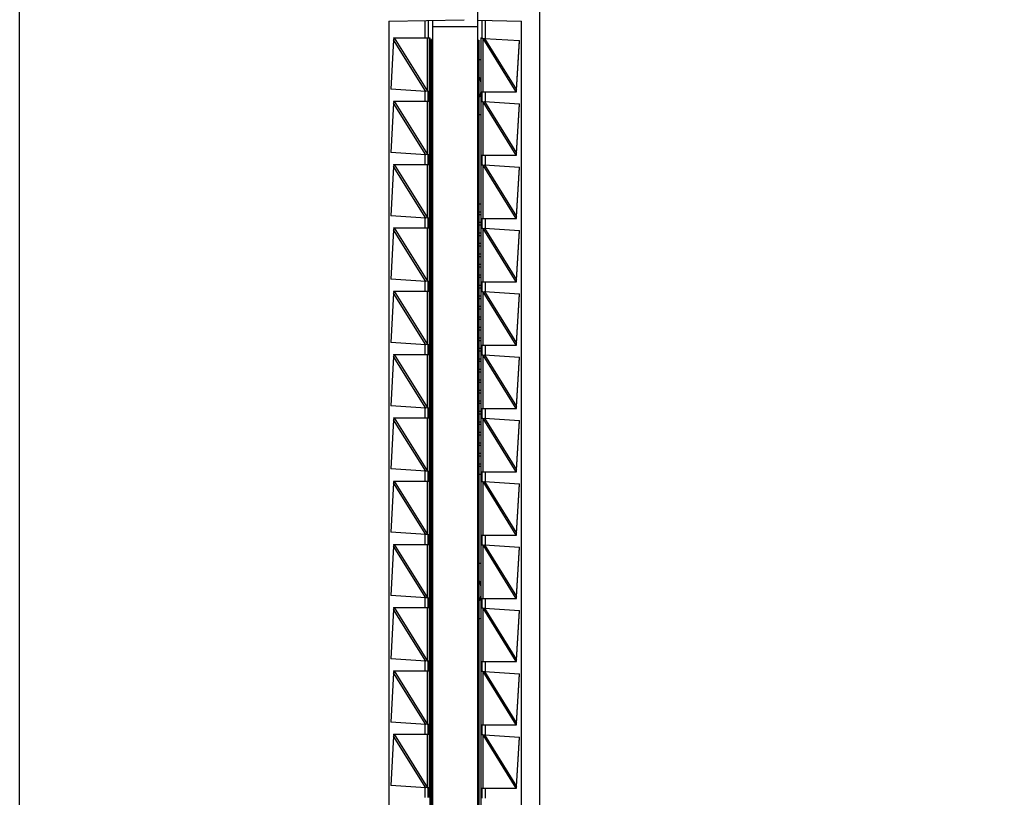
# Model space of a CAD drawing. Header units: inches. Extents: x 0 to 22, y 0 to 17.
# Tile 16 of 20: x 16.2 to 17.7, y 8.8 to 10. Entities that reach past the tile are written whole.
import ezdxf

# ---------------------------------------------------------------- set-up
doc = ezdxf.new("R2010")
doc.units = ezdxf.units.IN
doc.header["$LTSCALE"] = 1.21
doc.header["$MEASUREMENT"] = 0
doc.layers.get('0').update_dxf_attribs({"linetype": 'CONTINUOUS'})
doc.layers.add('DIMENSIONS', color=7, linetype='CONTINUOUS')
doc.styles.get("Standard").update_dxf_attribs({"font": 'txt', "width": 0.8})
doc.dimstyles.new('DIMSTYLE_2', dxfattribs={"dimtxt": 0.125, "dimasz": 0.18, "dimexe": 0.18, "dimexo": 0.0625, "dimgap": 0.09, "dimtad": 0, "dimtih": 1, "dimtoh": 1, "dimdec": 3, "dimzin": 4, "dimdsep": 46, "dimtxsty": 'STANDARD', "dimblk": '_FILLED', "dimblk1": '_FILLED', "dimblk2": '_FILLED', "dimcen": 0.09, "dimadec": 0, "dimazin": 0, "dimtp": 0.01, "dimtm": 0.01, "dimtfac": 1, "dimtdec": 3, "dimtofl": 0, "dimtmove": 0, "dimatfit": 3, "dimldrblk": '_FILLED', "dimfxl": 1, "dimtolj": 1, "dimtzin": 4, "dimarcsym": 0})

# ---------------------------------------------------------------- blocks, each defined once
blk = doc.blocks.new('*D3')
at = {"layer": 'DIMENSIONS', "color": 2, "linetype": 'CONTINUOUS'}
blk.add_line((16.5436, 10.6407), (17.6885, 10.6407), dxfattribs=at)
at = {"layer": 'DIMENSIONS', "color": 2, "linetype": 'CONTINUOUS', "insert": (17.751, 10.7032), "char_height": 0.125, "width": 1.425, "attachment_point": 1, "line_spacing_factor": 0.9}
blk.add_mtext('4.822{\\Ftxt.shx;\\W1.000000;\\H0.125000; }[122.48]', dxfattribs=at)
blk = doc.blocks.new('_FILLED')
at = {"color": 0, "linetype": 'BYBLOCK'}
blk.add_solid([(0, 0), (-1, 0.1736), (-1, -0.1736)], dxfattribs=at)
blk = doc.blocks.new('*D5')
at = {"layer": 'DIMENSIONS', "color": 2, "linetype": 'CONTINUOUS'}
blk.add_line((16.356, 10.8283), (16.356, 11.4502), dxfattribs=at)
at = {"layer": 'DIMENSIONS', "color": 2, "linetype": 'CONTINUOUS', "insert": (16.2935, 11.5127), "char_height": 0.125, "width": 1.225, "attachment_point": 1, "rotation": 90, "line_spacing_factor": 0.9}
blk.add_mtext('.502{\\Ftxt.shx;\\W1.000000;\\H0.125000; }[12.75]', dxfattribs=at)

msp = doc.modelspace()

# ---------------------------------------------------------------- linework, layer by layer
at = {"color": 7, "linetype": 'CONTINUOUS'}
for p, q in [((16.221, 5.8239), (16.221, 10.6354)), ((17.001, 10.6354), (17.001, 5.8239)), ((16.908, 10.0092), (16.908, 6.4502)), ((16.775, 9.958), (16.8881, 9.96)), ((16.834, 9.959), (16.834, 9.9327)), ((16.841, 6.5002), (16.841, 9.9592)), ((16.908, 9.9592), (16.974, 9.958)), ((16.915, 9.9317), (16.915, 9.9591)), ((16.775, 9.958), (16.775, 6.5013)), ((16.908, 9.9492), (16.841, 9.9492)), ((16.974, 6.5013), (16.974, 9.958)), ((16.7822, 9.9298), (16.7778, 9.8558)), ((16.7821, 9.9327), (16.8367, 9.9327)), ((16.7821, 9.9327), (16.7823, 9.9306)), ((16.7829, 9.9327), (16.7822, 9.9298)), ((16.7823, 9.9301), (16.7822, 9.9298)), ((16.8367, 9.9327), (16.8367, 6.5267)), ((16.839, 6.5302), (16.839, 9.9302)), ((16.841, 9.9302), (16.839, 9.9302)), ((16.908, 9.9292), (16.91, 9.9292)), ((16.91, 9.9292), (16.91, 6.5292)), ((16.913, 9.9327), (16.913, 6.5267)), ((16.913, 9.9327), (16.915, 9.9327)), ((16.916, 9.9317), (16.913, 9.9317)), ((16.916, 9.9317), (16.9183, 9.932)), ((16.9183, 9.932), (16.9712, 9.9286)), ((16.9663, 9.8545), (16.9712, 9.9286)), ((16.9663, 9.8541), (16.9711, 9.928)), ((16.8306, 9.8523), (16.7778, 9.8558)), ((16.9127, 9.8686), (16.9127, 9.8666)), ((16.9127, 9.8666), (16.913, 9.8666)), ((16.8329, 9.8527), (16.8306, 9.8523)), ((16.8329, 9.8527), (16.836, 9.8527)), ((16.834, 9.8518), (16.834, 9.8527)), ((16.834, 9.8386), (16.834, 9.8518)), ((16.834, 9.8517), (16.834, 9.8386)), ((16.9127, 9.8509), (16.9127, 9.8489)), ((16.913, 9.8509), (16.9127, 9.8509)), ((16.9127, 9.8509), (16.913, 9.8509)), ((16.913, 9.8517), (16.9665, 9.8517)), ((16.915, 9.8367), (16.915, 9.8517)), ((16.9656, 9.8517), (16.9663, 9.8545)), ((16.9663, 9.854), (16.9663, 9.8541)), ((16.9663, 9.8538), (16.9663, 9.854)), ((16.9665, 9.8517), (16.9663, 9.8538)), ((16.7822, 9.8348), (16.7778, 9.7608)), ((16.7821, 9.8377), (16.836, 9.8377)), ((16.7821, 9.8377), (16.7823, 9.8356)), ((16.7829, 9.8377), (16.7822, 9.8348)), ((16.7823, 9.8351), (16.7822, 9.8348)), ((16.834, 9.8377), (16.834, 9.8386)), ((16.916, 9.8367), (16.913, 9.8367)), ((16.916, 9.8367), (16.9183, 9.837)), ((16.9183, 9.837), (16.9712, 9.8336)), ((16.9663, 9.7595), (16.9712, 9.8336)), ((16.9663, 9.7591), (16.9711, 9.833)), ((16.8367, 9.8114), (16.839, 9.8114)), ((16.8367, 9.8114), (16.839, 9.8114)), ((16.8306, 9.7573), (16.7778, 9.7608)), ((16.8329, 9.7577), (16.8306, 9.7573)), ((16.8329, 9.7577), (16.836, 9.7577)), ((16.834, 9.7568), (16.834, 9.7577)), ((16.834, 9.7436), (16.834, 9.7568)), ((16.834, 9.7567), (16.834, 9.7436)), ((16.913, 9.7567), (16.9665, 9.7567)), ((16.915, 9.7417), (16.915, 9.7567)), ((16.9656, 9.7567), (16.9663, 9.7595)), ((16.9663, 9.759), (16.9663, 9.7591)), ((16.9663, 9.7588), (16.9663, 9.759)), ((16.9665, 9.7567), (16.9663, 9.7588)), ((16.7822, 9.7398), (16.7778, 9.6658)), ((16.7821, 9.7427), (16.836, 9.7427)), ((16.7821, 9.7427), (16.7823, 9.7406)), ((16.7829, 9.7427), (16.7822, 9.7398)), ((16.7823, 9.7401), (16.7822, 9.7398)), ((16.834, 9.7427), (16.834, 9.7436)), ((16.916, 9.7417), (16.913, 9.7417)), ((16.916, 9.7417), (16.9183, 9.742)), ((16.9183, 9.742), (16.9712, 9.7386)), ((16.9663, 9.6645), (16.9712, 9.7386)), ((16.9663, 9.6641), (16.9711, 9.738)), ((16.91, 9.6835), (16.913, 9.6835)), ((16.8306, 9.6623), (16.7778, 9.6658)), ((16.91, 9.6716), (16.913, 9.6716)), ((16.91, 9.6678), (16.913, 9.6678)), ((16.9656, 9.6617), (16.9663, 9.6645)), ((16.9663, 9.664), (16.9663, 9.6641)), ((16.9663, 9.6638), (16.9663, 9.664)), ((16.9665, 9.6617), (16.9663, 9.6638)), ((16.8329, 9.6627), (16.8306, 9.6623)), ((16.8329, 9.6627), (16.836, 9.6627)), ((16.834, 9.6618), (16.834, 9.6627)), ((16.834, 9.6486), (16.834, 9.6618)), ((16.834, 9.6617), (16.834, 9.6486)), ((16.834, 9.6477), (16.834, 9.6486)), ((16.91, 9.656), (16.913, 9.656)), ((16.91, 9.652), (16.913, 9.652)), ((16.913, 9.6617), (16.9665, 9.6617)), ((16.915, 9.6467), (16.915, 9.6617)), ((16.7822, 9.6448), (16.7778, 9.5708)), ((16.7821, 9.6477), (16.836, 9.6477)), ((16.7821, 9.6477), (16.7823, 9.6456)), ((16.7829, 9.6477), (16.7822, 9.6448)), ((16.7823, 9.6451), (16.7822, 9.6448)), ((16.91, 9.6402), (16.913, 9.6402)), ((16.91, 9.6364), (16.913, 9.6364)), ((16.916, 9.6467), (16.913, 9.6467)), ((16.916, 9.6467), (16.9183, 9.647)), ((16.9183, 9.647), (16.9712, 9.6436)), ((16.9663, 9.5695), (16.9712, 9.6436)), ((16.9663, 9.5691), (16.9711, 9.643)), ((16.91, 9.6246), (16.913, 9.6246)), ((16.91, 9.6205), (16.913, 9.6205)), ((16.91, 9.6087), (16.913, 9.6087)), ((16.91, 9.6048), (16.913, 9.6048)), ((16.91, 9.593), (16.913, 9.593)), ((16.91, 9.589), (16.913, 9.589)), ((16.91, 9.5772), (16.913, 9.5772)), ((16.8306, 9.5673), (16.7778, 9.5708)), ((16.8329, 9.5677), (16.8306, 9.5673)), ((16.8329, 9.5677), (16.836, 9.5677)), ((16.834, 9.5668), (16.834, 9.5677)), ((16.834, 9.5536), (16.834, 9.5668)), ((16.834, 9.5667), (16.834, 9.5536)), ((16.91, 9.5734), (16.913, 9.5734)), ((16.91, 9.5616), (16.913, 9.5616)), ((16.913, 9.5667), (16.9665, 9.5667)), ((16.915, 9.5517), (16.915, 9.5667)), ((16.9656, 9.5667), (16.9663, 9.5695)), ((16.9663, 9.569), (16.9663, 9.5691)), ((16.9663, 9.5688), (16.9663, 9.569)), ((16.9665, 9.5667), (16.9663, 9.5688)), ((16.7822, 9.5498), (16.7778, 9.4758)), ((16.7821, 9.5527), (16.836, 9.5527)), ((16.7821, 9.5527), (16.7823, 9.5506)), ((16.7829, 9.5527), (16.7822, 9.5498)), ((16.7823, 9.5501), (16.7822, 9.5498)), ((16.834, 9.5527), (16.834, 9.5536)), ((16.91, 9.5575), (16.913, 9.5575)), ((16.91, 9.5457), (16.913, 9.5457)), ((16.916, 9.5517), (16.913, 9.5517)), ((16.916, 9.5517), (16.9183, 9.552)), ((16.9183, 9.552), (16.9712, 9.5486)), ((16.9663, 9.4745), (16.9712, 9.5486)), ((16.9663, 9.4741), (16.9711, 9.548)), ((16.91, 9.5418), (16.913, 9.5418)), ((16.91, 9.53), (16.913, 9.53)), ((16.91, 9.526), (16.913, 9.526)), ((16.91, 9.5142), (16.913, 9.5142)), ((16.91, 9.5104), (16.913, 9.5104)), ((16.91, 9.4986), (16.913, 9.4986)), ((16.91, 9.4945), (16.913, 9.4945)), ((16.8306, 9.4723), (16.7778, 9.4758)), ((16.8329, 9.4727), (16.8306, 9.4723)), ((16.8329, 9.4727), (16.836, 9.4727)), ((16.834, 9.4718), (16.834, 9.4727)), ((16.834, 9.4586), (16.834, 9.4718)), ((16.834, 9.4717), (16.834, 9.4586)), ((16.91, 9.4827), (16.913, 9.4827)), ((16.91, 9.4788), (16.913, 9.4788)), ((16.913, 9.4717), (16.9665, 9.4717)), ((16.915, 9.4567), (16.915, 9.4717)), ((16.9656, 9.4717), (16.9663, 9.4745)), ((16.9663, 9.474), (16.9663, 9.4741)), ((16.9663, 9.4738), (16.9663, 9.474)), ((16.9665, 9.4717), (16.9663, 9.4738)), ((16.7821, 9.4577), (16.836, 9.4577)), ((16.7821, 9.4577), (16.7823, 9.4556)), ((16.7829, 9.4577), (16.7822, 9.4548)), ((16.834, 9.4577), (16.834, 9.4586)), ((16.91, 9.467), (16.913, 9.467)), ((16.91, 9.463), (16.913, 9.463)), ((16.916, 9.4567), (16.913, 9.4567)), ((16.916, 9.4567), (16.9183, 9.457)), ((16.9183, 9.457), (16.9712, 9.4536)), ((16.7822, 9.4548), (16.7778, 9.3808)), ((16.7823, 9.4551), (16.7822, 9.4548)), ((16.91, 9.4512), (16.913, 9.4512)), ((16.91, 9.4474), (16.913, 9.4474)), ((16.9663, 9.3795), (16.9712, 9.4536)), ((16.9663, 9.3791), (16.9711, 9.453)), ((16.91, 9.4356), (16.913, 9.4356)), ((16.91, 9.4315), (16.913, 9.4315)), ((16.91, 9.4197), (16.913, 9.4197)), ((16.91, 9.4159), (16.913, 9.4159)), ((16.91, 9.404), (16.913, 9.404)), ((16.91, 9.4), (16.913, 9.4)), ((16.91, 9.3882), (16.913, 9.3882)), ((16.91, 9.3844), (16.913, 9.3844)), ((16.8306, 9.3773), (16.7778, 9.3808)), ((16.8329, 9.3777), (16.8306, 9.3773)), ((16.8329, 9.3777), (16.836, 9.3777)), ((16.834, 9.3768), (16.834, 9.3777)), ((16.834, 9.3636), (16.834, 9.3768)), ((16.834, 9.3767), (16.834, 9.3636)), ((16.91, 9.3726), (16.913, 9.3726)), ((16.91, 9.3685), (16.913, 9.3685)), ((16.913, 9.3767), (16.9665, 9.3767)), ((16.915, 9.3617), (16.915, 9.3767)), ((16.9656, 9.3767), (16.9663, 9.3795)), ((16.9663, 9.379), (16.9663, 9.3791)), ((16.9663, 9.3788), (16.9663, 9.379)), ((16.9665, 9.3767), (16.9663, 9.3788)), ((16.7822, 9.3598), (16.7778, 9.2858)), ((16.7821, 9.3627), (16.836, 9.3627)), ((16.7821, 9.3627), (16.7823, 9.3606)), ((16.7829, 9.3627), (16.7822, 9.3598)), ((16.7823, 9.3601), (16.7822, 9.3598)), ((16.834, 9.3627), (16.834, 9.3636)), ((16.91, 9.3567), (16.913, 9.3567)), ((16.91, 9.3529), (16.913, 9.3529)), ((16.916, 9.3617), (16.913, 9.3617)), ((16.916, 9.3617), (16.9183, 9.362)), ((16.9183, 9.362), (16.9712, 9.3586)), ((16.9663, 9.2845), (16.9712, 9.3586)), ((16.9663, 9.2841), (16.9711, 9.358)), ((16.91, 9.3411), (16.913, 9.3411)), ((16.91, 9.3371), (16.913, 9.3371)), ((16.91, 9.3252), (16.913, 9.3252)), ((16.91, 9.3214), (16.913, 9.3214)), ((16.91, 9.3096), (16.913, 9.3096)), ((16.91, 9.3055), (16.913, 9.3055)), ((16.91, 9.2937), (16.913, 9.2937)), ((16.8306, 9.2823), (16.7778, 9.2858)), ((16.8329, 9.2827), (16.8306, 9.2823)), ((16.8329, 9.2827), (16.836, 9.2827)), ((16.834, 9.2818), (16.834, 9.2827)), ((16.834, 9.2686), (16.834, 9.2818)), ((16.834, 9.2817), (16.834, 9.2686)), ((16.91, 9.2899), (16.913, 9.2899)), ((16.913, 9.2817), (16.9665, 9.2817)), ((16.915, 9.2667), (16.915, 9.2817)), ((16.9656, 9.2817), (16.9663, 9.2845)), ((16.9663, 9.284), (16.9663, 9.2841)), ((16.9663, 9.2838), (16.9663, 9.284)), ((16.9665, 9.2817), (16.9663, 9.2838)), ((16.7822, 9.2648), (16.7778, 9.1908)), ((16.7821, 9.2677), (16.836, 9.2677)), ((16.7821, 9.2677), (16.7823, 9.2656)), ((16.7829, 9.2677), (16.7822, 9.2648)), ((16.7823, 9.2651), (16.7822, 9.2648)), ((16.834, 9.2677), (16.834, 9.2686)), ((16.91, 9.2781), (16.913, 9.2781)), ((16.916, 9.2667), (16.913, 9.2667)), ((16.916, 9.2667), (16.9183, 9.267)), ((16.9183, 9.267), (16.9712, 9.2636)), ((16.9663, 9.1895), (16.9712, 9.2636)), ((16.9663, 9.1891), (16.9711, 9.263)), ((16.8306, 9.1873), (16.7778, 9.1908)), ((16.8329, 9.1877), (16.8306, 9.1873)), ((16.8329, 9.1877), (16.836, 9.1877)), ((16.834, 9.1868), (16.834, 9.1877)), ((16.834, 9.1736), (16.834, 9.1868)), ((16.834, 9.1867), (16.834, 9.1736)), ((16.913, 9.1867), (16.9665, 9.1867)), ((16.915, 9.1717), (16.915, 9.1867)), ((16.9656, 9.1867), (16.9663, 9.1895)), ((16.9663, 9.189), (16.9663, 9.1891)), ((16.9663, 9.1888), (16.9663, 9.189)), ((16.9665, 9.1867), (16.9663, 9.1888)), ((16.7822, 9.1698), (16.7778, 9.0958)), ((16.7821, 9.1727), (16.836, 9.1727)), ((16.7821, 9.1727), (16.7823, 9.1706)), ((16.7829, 9.1727), (16.7822, 9.1698)), ((16.7823, 9.1701), (16.7822, 9.1698)), ((16.834, 9.1727), (16.834, 9.1736)), ((16.916, 9.1717), (16.913, 9.1717)), ((16.916, 9.1717), (16.9183, 9.172)), ((16.9183, 9.172), (16.9712, 9.1686)), ((16.9663, 9.0945), (16.9712, 9.1686)), ((16.9663, 9.0941), (16.9711, 9.168)), ((16.839, 9.15), (16.8367, 9.15)), ((16.9127, 9.1127), (16.9127, 9.1107)), ((16.9127, 9.1107), (16.913, 9.1107)), ((16.8306, 9.0923), (16.7778, 9.0958)), ((16.8329, 9.0927), (16.8306, 9.0923)), ((16.8329, 9.0927), (16.836, 9.0927)), ((16.834, 9.0918), (16.834, 9.0927)), ((16.834, 9.0786), (16.834, 9.0918)), ((16.834, 9.0917), (16.834, 9.0786)), ((16.9127, 9.095), (16.9127, 9.093)), ((16.913, 9.095), (16.9127, 9.095)), ((16.9127, 9.095), (16.913, 9.095)), ((16.913, 9.0917), (16.9665, 9.0917)), ((16.915, 9.0767), (16.915, 9.0917)), ((16.9656, 9.0917), (16.9663, 9.0945)), ((16.9663, 9.094), (16.9663, 9.0941)), ((16.9663, 9.0938), (16.9663, 9.094)), ((16.9665, 9.0917), (16.9663, 9.0938)), ((16.7822, 9.0748), (16.7778, 9.0008)), ((16.7821, 9.0777), (16.836, 9.0777)), ((16.7821, 9.0777), (16.7823, 9.0756)), ((16.7829, 9.0777), (16.7822, 9.0748)), ((16.7823, 9.0751), (16.7822, 9.0748)), ((16.834, 9.0777), (16.834, 9.0786)), ((16.916, 9.0767), (16.913, 9.0767)), ((16.916, 9.0767), (16.9183, 9.077)), ((16.9183, 9.077), (16.9712, 9.0736)), ((16.9663, 8.9995), (16.9712, 9.0736)), ((16.9663, 8.9991), (16.9711, 9.073)), ((16.8306, 8.9973), (16.7778, 9.0008)), ((16.9656, 8.9967), (16.9663, 8.9995)), ((16.9663, 8.999), (16.9663, 8.9991)), ((16.9663, 8.9988), (16.9663, 8.999)), ((16.9665, 8.9967), (16.9663, 8.9988)), ((16.8329, 8.9977), (16.8306, 8.9973)), ((16.8329, 8.9977), (16.836, 8.9977)), ((16.834, 8.9968), (16.834, 8.9977)), ((16.834, 8.9836), (16.834, 8.9968)), ((16.834, 8.9967), (16.834, 8.9836)), ((16.834, 8.9827), (16.834, 8.9836)), ((16.8367, 8.9925), (16.839, 8.9925)), ((16.913, 8.9967), (16.9665, 8.9967)), ((16.915, 8.9817), (16.915, 8.9967)), ((16.7822, 8.9798), (16.7778, 8.9058)), ((16.7821, 8.9827), (16.836, 8.9827)), ((16.7821, 8.9827), (16.7823, 8.9806)), ((16.7829, 8.9827), (16.7822, 8.9798)), ((16.7823, 8.9801), (16.7822, 8.9798)), ((16.916, 8.9817), (16.913, 8.9817)), ((16.916, 8.9817), (16.9183, 8.982)), ((16.9183, 8.982), (16.9712, 8.9786)), ((16.9663, 8.9045), (16.9712, 8.9786)), ((16.9663, 8.9041), (16.9711, 8.978)), ((16.8306, 8.9023), (16.7778, 8.9058)), ((16.8329, 8.9027), (16.8306, 8.9023)), ((16.8329, 8.9027), (16.836, 8.9027)), ((16.834, 8.9018), (16.834, 8.9027)), ((16.834, 8.8886), (16.834, 8.9018)), ((16.834, 8.9017), (16.834, 8.8886)), ((16.913, 8.9017), (16.9665, 8.9017)), ((16.915, 8.8867), (16.915, 8.9017)), ((16.9656, 8.9017), (16.9663, 8.9045)), ((16.9663, 8.904), (16.9663, 8.9041)), ((16.9663, 8.9038), (16.9663, 8.904)), ((16.9665, 8.9017), (16.9663, 8.9038)), ((16.7822, 8.8848), (16.7778, 8.8108)), ((16.7821, 8.8877), (16.836, 8.8877)), ((16.7821, 8.8877), (16.7823, 8.8856)), ((16.7829, 8.8877), (16.7822, 8.8848)), ((16.7823, 8.8851), (16.7822, 8.8848)), ((16.834, 8.8877), (16.834, 8.8886)), ((16.916, 8.8867), (16.913, 8.8867)), ((16.916, 8.8867), (16.9183, 8.887)), ((16.9183, 8.887), (16.9712, 8.8836)), ((16.9663, 8.8095), (16.9712, 8.8836)), ((16.9663, 8.8091), (16.9711, 8.883)), ((16.839, 8.8441), (16.8367, 8.8441)), ((16.839, 8.8438), (16.8367, 8.8438)), ((16.8306, 8.8073), (16.7778, 8.8108)), ((16.8329, 8.8077), (16.8306, 8.8073)), ((16.8329, 8.8077), (16.836, 8.8077)), ((16.834, 8.8068), (16.834, 8.8077)), ((16.834, 8.7936), (16.834, 8.8068)), ((16.834, 8.8067), (16.834, 8.7936)), ((16.913, 8.8067), (16.9665, 8.8067)), ((16.915, 8.7917), (16.915, 8.8067)), ((16.9656, 8.8067), (16.9663, 8.8095)), ((16.9663, 8.809), (16.9663, 8.8091)), ((16.9663, 8.8088), (16.9663, 8.809)), ((16.9665, 8.8067), (16.9663, 8.8088)), ((16.834, 8.7927), (16.834, 8.7936))]:
    msp.add_line(p, q, dxfattribs=at)
at = {"color": 9, "linetype": 'CONTINUOUS'}
for p, q in [((16.8291, 9.959), (16.8291, 9.9327)), ((16.92, 9.9319), (16.92, 9.959)), ((16.8306, 9.8523), (16.7822, 9.9298)), ((16.7829, 9.9327), (16.833, 9.8525)), ((16.833, 9.8525), (16.833, 9.9327)), ((16.836, 9.8527), (16.836, 9.9327)), ((16.9159, 9.9318), (16.9159, 9.8517)), ((16.9159, 9.9318), (16.9656, 9.8517)), ((16.9183, 9.932), (16.9663, 9.8545)), ((16.8291, 9.8524), (16.8291, 9.8377)), ((16.92, 9.8369), (16.92, 9.8517)), ((16.8306, 9.7573), (16.7822, 9.8348)), ((16.7829, 9.8377), (16.833, 9.7575)), ((16.833, 9.7575), (16.833, 9.8377)), ((16.836, 9.7577), (16.836, 9.8377)), ((16.9159, 9.8368), (16.9159, 9.7567)), ((16.9159, 9.8368), (16.9656, 9.7567)), ((16.9183, 9.837), (16.9663, 9.7595)), ((16.8291, 9.7574), (16.8291, 9.7427)), ((16.92, 9.7419), (16.92, 9.7567)), ((16.8306, 9.6623), (16.7822, 9.7398)), ((16.7829, 9.7427), (16.833, 9.6625)), ((16.833, 9.6625), (16.833, 9.7427)), ((16.836, 9.6627), (16.836, 9.7427)), ((16.9159, 9.7418), (16.9159, 9.6617)), ((16.9159, 9.7418), (16.9656, 9.6617)), ((16.9183, 9.742), (16.9663, 9.6645)), ((16.8291, 9.6624), (16.8291, 9.6477)), ((16.92, 9.6469), (16.92, 9.6617)), ((16.8306, 9.5673), (16.7822, 9.6448)), ((16.7829, 9.6477), (16.833, 9.5675)), ((16.833, 9.5675), (16.833, 9.6477)), ((16.836, 9.5677), (16.836, 9.6477)), ((16.9159, 9.6468), (16.9159, 9.5667)), ((16.9159, 9.6468), (16.9656, 9.5667)), ((16.9183, 9.647), (16.9663, 9.5695)), ((16.8291, 9.5674), (16.8291, 9.5527)), ((16.92, 9.5519), (16.92, 9.5667)), ((16.8306, 9.4723), (16.7822, 9.5498)), ((16.7829, 9.5527), (16.833, 9.4725)), ((16.833, 9.4725), (16.833, 9.5527)), ((16.836, 9.4727), (16.836, 9.5527)), ((16.9159, 9.5518), (16.9159, 9.4717)), ((16.9159, 9.5518), (16.9656, 9.4717)), ((16.9183, 9.552), (16.9663, 9.4745)), ((16.8291, 9.4724), (16.8291, 9.4577)), ((16.92, 9.4569), (16.92, 9.4717)), ((16.7829, 9.4577), (16.833, 9.3775)), ((16.833, 9.3775), (16.833, 9.4577)), ((16.836, 9.3777), (16.836, 9.4577)), ((16.9159, 9.4568), (16.9159, 9.3767)), ((16.9159, 9.4568), (16.9656, 9.3767)), ((16.9183, 9.457), (16.9663, 9.3795)), ((16.8306, 9.3773), (16.7822, 9.4548)), ((16.8291, 9.3774), (16.8291, 9.3627)), ((16.92, 9.3619), (16.92, 9.3767)), ((16.8306, 9.2823), (16.7822, 9.3598)), ((16.7829, 9.3627), (16.833, 9.2825)), ((16.833, 9.2825), (16.833, 9.3627)), ((16.836, 9.2827), (16.836, 9.3627)), ((16.9159, 9.3618), (16.9159, 9.2817)), ((16.9159, 9.3618), (16.9656, 9.2817)), ((16.9183, 9.362), (16.9663, 9.2845)), ((16.8291, 9.2824), (16.8291, 9.2677)), ((16.92, 9.2669), (16.92, 9.2817)), ((16.8306, 9.1873), (16.7822, 9.2648)), ((16.7829, 9.2677), (16.833, 9.1875)), ((16.833, 9.1875), (16.833, 9.2677)), ((16.836, 9.1877), (16.836, 9.2677)), ((16.9159, 9.2668), (16.9159, 9.1867)), ((16.9159, 9.2668), (16.9656, 9.1867)), ((16.9183, 9.267), (16.9663, 9.1895)), ((16.8291, 9.1874), (16.8291, 9.1727)), ((16.92, 9.1719), (16.92, 9.1867)), ((16.8306, 9.0923), (16.7822, 9.1698)), ((16.7829, 9.1727), (16.833, 9.0925)), ((16.833, 9.0925), (16.833, 9.1727)), ((16.836, 9.0927), (16.836, 9.1727)), ((16.9159, 9.1718), (16.9159, 9.0917)), ((16.9159, 9.1718), (16.9656, 9.0917)), ((16.9183, 9.172), (16.9663, 9.0945)), ((16.8291, 9.0924), (16.8291, 9.0777)), ((16.92, 9.0769), (16.92, 9.0917)), ((16.8306, 8.9973), (16.7822, 9.0748)), ((16.7829, 9.0777), (16.833, 8.9975)), ((16.833, 8.9975), (16.833, 9.0777)), ((16.836, 8.9977), (16.836, 9.0777)), ((16.9159, 9.0768), (16.9159, 8.9967)), ((16.9159, 9.0768), (16.9656, 8.9967)), ((16.9183, 9.077), (16.9663, 8.9995)), ((16.8291, 8.9974), (16.8291, 8.9827)), ((16.92, 8.9819), (16.92, 8.9967)), ((16.8306, 8.9023), (16.7822, 8.9798)), ((16.7829, 8.9827), (16.833, 8.9025)), ((16.833, 8.9025), (16.833, 8.9827)), ((16.836, 8.9027), (16.836, 8.9827)), ((16.9159, 8.9818), (16.9159, 8.9017)), ((16.9159, 8.9818), (16.9656, 8.9017)), ((16.9183, 8.982), (16.9663, 8.9045)), ((16.8291, 8.9024), (16.8291, 8.8877)), ((16.92, 8.8869), (16.92, 8.9017)), ((16.8306, 8.8073), (16.7822, 8.8848)), ((16.7829, 8.8877), (16.833, 8.8075)), ((16.833, 8.8075), (16.833, 8.8877)), ((16.836, 8.8077), (16.836, 8.8877)), ((16.9159, 8.8868), (16.9159, 8.8067)), ((16.9159, 8.8868), (16.9656, 8.8067)), ((16.9183, 8.887), (16.9663, 8.8095)), ((16.8291, 8.8074), (16.8291, 8.7927)), ((16.92, 8.7919), (16.92, 8.8067))]:
    msp.add_line(p, q, dxfattribs=at)
at = {"color": 7, "linetype": 'CONTINUOUS'}
for points in [[(16.7823, 9.9306), (16.7823, 9.9304), (16.7823, 9.9301)], [(16.7823, 9.8356), (16.7823, 9.8354), (16.7823, 9.8351)], [(16.7823, 9.7406), (16.7823, 9.7404), (16.7823, 9.7401)], [(16.7823, 9.6456), (16.7823, 9.6454), (16.7823, 9.6451)], [(16.7823, 9.5506), (16.7823, 9.5504), (16.7823, 9.5501)], [(16.7823, 9.4556), (16.7823, 9.4554), (16.7823, 9.4551)], [(16.7823, 9.3606), (16.7823, 9.3604), (16.7823, 9.3601)], [(16.7823, 9.2656), (16.7823, 9.2654), (16.7823, 9.2651)], [(16.7823, 9.1706), (16.7823, 9.1704), (16.7823, 9.1701)], [(16.7823, 9.0756), (16.7823, 9.0754), (16.7823, 9.0751)], [(16.7823, 8.9806), (16.7823, 8.9804), (16.7823, 8.9801)], [(16.7823, 8.8856), (16.7823, 8.8854), (16.7823, 8.8851)]]:
    msp.add_lwpolyline(points, dxfattribs=at)
for centre, radius, start, end in [((16.9088, 9.8765), 0.0236, 79.5482, 86.8848), ((16.9048, 9.8686), 0.00787, 0, 48.4303), ((16.9048, 9.8489), 0.00787, 311.5697, 360), ((16.9088, 9.841), 0.0236, 273.1152, 280.4518), ((16.9088, 9.1206), 0.0236, 79.5482, 86.8848), ((16.9048, 9.1127), 0.00787, 0, 48.4303), ((16.9048, 9.093), 0.00787, 311.5697, 360), ((16.9088, 9.0851), 0.0236, 273.1152, 280.4518)]:
    msp.add_arc(centre, radius, start, end, dxfattribs=at)
for points in [[(16.836, 9.8377), (16.836, 9.8377), (16.836, 9.8377), (16.836, 9.8377), (16.836, 9.8377), (16.836, 9.8377), (16.836, 9.8377), (16.836, 9.8377), (16.836, 9.8378), (16.836, 9.8378), (16.836, 9.8379), (16.836, 9.838), (16.836, 9.8381), (16.836, 9.8382), (16.836, 9.8384), (16.836, 9.8386), (16.836, 9.8387), (16.8361, 9.839), (16.8361, 9.8394), (16.8361, 9.8399), (16.8361, 9.8404), (16.8361, 9.841), (16.8361, 9.8416), (16.8361, 9.8423), (16.8361, 9.843), (16.8361, 9.844), (16.8361, 9.8452), (16.8361, 9.8464), (16.8361, 9.8473), (16.8361, 9.848), (16.8361, 9.8487), (16.8361, 9.8493), (16.8361, 9.8499), (16.8361, 9.8505), (16.8361, 9.851), (16.8361, 9.8513), (16.836, 9.8516), (16.836, 9.8518), (16.836, 9.8519), (16.836, 9.8521), (16.836, 9.8522), (16.836, 9.8523), (16.836, 9.8524), (16.836, 9.8525), (16.836, 9.8526), (16.836, 9.8526), (16.836, 9.8526), (16.836, 9.8527), (16.836, 9.8527), (16.836, 9.8527), (16.836, 9.8527), (16.836, 9.8527), (16.836, 9.8527)], [(16.836, 9.7427), (16.836, 9.7427), (16.836, 9.7427), (16.836, 9.7427), (16.836, 9.7427), (16.836, 9.7427), (16.836, 9.7427), (16.836, 9.7427), (16.836, 9.7428), (16.836, 9.7428), (16.836, 9.7429), (16.836, 9.743), (16.836, 9.7431), (16.836, 9.7432), (16.836, 9.7434), (16.836, 9.7436), (16.836, 9.7437), (16.8361, 9.744), (16.8361, 9.7444), (16.8361, 9.7449), (16.8361, 9.7454), (16.8361, 9.746), (16.8361, 9.7466), (16.8361, 9.7473), (16.8361, 9.748), (16.8361, 9.749), (16.8361, 9.7502), (16.8361, 9.7514), (16.8361, 9.7523), (16.8361, 9.753), (16.8361, 9.7537), (16.8361, 9.7543), (16.8361, 9.7549), (16.8361, 9.7555), (16.8361, 9.756), (16.8361, 9.7563), (16.836, 9.7566), (16.836, 9.7568), (16.836, 9.7569), (16.836, 9.7571), (16.836, 9.7572), (16.836, 9.7573), (16.836, 9.7574), (16.836, 9.7575), (16.836, 9.7576), (16.836, 9.7576), (16.836, 9.7576), (16.836, 9.7577), (16.836, 9.7577), (16.836, 9.7577), (16.836, 9.7577), (16.836, 9.7577), (16.836, 9.7577)], [(16.836, 9.6477), (16.836, 9.6477), (16.836, 9.6477), (16.836, 9.6477), (16.836, 9.6477), (16.836, 9.6477), (16.836, 9.6477), (16.836, 9.6477), (16.836, 9.6478), (16.836, 9.6478), (16.836, 9.6479), (16.836, 9.648), (16.836, 9.6481), (16.836, 9.6482), (16.836, 9.6484), (16.836, 9.6486), (16.836, 9.6487), (16.8361, 9.649), (16.8361, 9.6494), (16.8361, 9.6499), (16.8361, 9.6504), (16.8361, 9.651), (16.8361, 9.6516), (16.8361, 9.6523), (16.8361, 9.653), (16.8361, 9.654), (16.8361, 9.6552), (16.8361, 9.6564), (16.8361, 9.6573), (16.8361, 9.658), (16.8361, 9.6587), (16.8361, 9.6593), (16.8361, 9.6599), (16.8361, 9.6605), (16.8361, 9.661), (16.8361, 9.6613), (16.836, 9.6616), (16.836, 9.6618), (16.836, 9.6619), (16.836, 9.6621), (16.836, 9.6622), (16.836, 9.6623), (16.836, 9.6624), (16.836, 9.6625), (16.836, 9.6626), (16.836, 9.6626), (16.836, 9.6626), (16.836, 9.6627), (16.836, 9.6627), (16.836, 9.6627), (16.836, 9.6627), (16.836, 9.6627), (16.836, 9.6627)], [(16.836, 9.5527), (16.836, 9.5527), (16.836, 9.5527), (16.836, 9.5527), (16.836, 9.5527), (16.836, 9.5527), (16.836, 9.5527), (16.836, 9.5527), (16.836, 9.5528), (16.836, 9.5528), (16.836, 9.5529), (16.836, 9.553), (16.836, 9.5531), (16.836, 9.5532), (16.836, 9.5534), (16.836, 9.5536), (16.836, 9.5537), (16.8361, 9.554), (16.8361, 9.5544), (16.8361, 9.5549), (16.8361, 9.5554), (16.8361, 9.556), (16.8361, 9.5566), (16.8361, 9.5573), (16.8361, 9.558), (16.8361, 9.559), (16.8361, 9.5602), (16.8361, 9.5614), (16.8361, 9.5623), (16.8361, 9.563), (16.8361, 9.5637), (16.8361, 9.5643), (16.8361, 9.5649), (16.8361, 9.5655), (16.8361, 9.566), (16.8361, 9.5663), (16.836, 9.5666), (16.836, 9.5668), (16.836, 9.5669), (16.836, 9.5671), (16.836, 9.5672), (16.836, 9.5673), (16.836, 9.5674), (16.836, 9.5675), (16.836, 9.5676), (16.836, 9.5676), (16.836, 9.5676), (16.836, 9.5677), (16.836, 9.5677), (16.836, 9.5677), (16.836, 9.5677), (16.836, 9.5677), (16.836, 9.5677)], [(16.836, 9.4577), (16.836, 9.4577), (16.836, 9.4577), (16.836, 9.4577), (16.836, 9.4577), (16.836, 9.4577), (16.836, 9.4577), (16.836, 9.4577), (16.836, 9.4578), (16.836, 9.4578), (16.836, 9.4579), (16.836, 9.458), (16.836, 9.4581), (16.836, 9.4582), (16.836, 9.4584), (16.836, 9.4586), (16.836, 9.4587), (16.8361, 9.459), (16.8361, 9.4594), (16.8361, 9.4599), (16.8361, 9.4604), (16.8361, 9.461), (16.8361, 9.4616), (16.8361, 9.4623), (16.8361, 9.463), (16.8361, 9.464), (16.8361, 9.4652), (16.8361, 9.4664), (16.8361, 9.4673), (16.8361, 9.468), (16.8361, 9.4687), (16.8361, 9.4693), (16.8361, 9.4699), (16.8361, 9.4705), (16.8361, 9.471), (16.8361, 9.4713), (16.836, 9.4716), (16.836, 9.4718), (16.836, 9.4719), (16.836, 9.4721), (16.836, 9.4722), (16.836, 9.4723), (16.836, 9.4724), (16.836, 9.4725), (16.836, 9.4726), (16.836, 9.4726), (16.836, 9.4726), (16.836, 9.4727), (16.836, 9.4727), (16.836, 9.4727), (16.836, 9.4727), (16.836, 9.4727), (16.836, 9.4727)], [(16.836, 9.3627), (16.836, 9.3627), (16.836, 9.3627), (16.836, 9.3627), (16.836, 9.3627), (16.836, 9.3627), (16.836, 9.3627), (16.836, 9.3627), (16.836, 9.3628), (16.836, 9.3628), (16.836, 9.3629), (16.836, 9.363), (16.836, 9.3631), (16.836, 9.3632), (16.836, 9.3634), (16.836, 9.3636), (16.836, 9.3637), (16.8361, 9.364), (16.8361, 9.3644), (16.8361, 9.3649), (16.8361, 9.3654), (16.8361, 9.366), (16.8361, 9.3666), (16.8361, 9.3673), (16.8361, 9.368), (16.8361, 9.369), (16.8361, 9.3702), (16.8361, 9.3714), (16.8361, 9.3723), (16.8361, 9.373), (16.8361, 9.3737), (16.8361, 9.3743), (16.8361, 9.3749), (16.8361, 9.3755), (16.8361, 9.376), (16.8361, 9.3763), (16.836, 9.3766), (16.836, 9.3768), (16.836, 9.3769), (16.836, 9.3771), (16.836, 9.3772), (16.836, 9.3773), (16.836, 9.3774), (16.836, 9.3775), (16.836, 9.3776), (16.836, 9.3776), (16.836, 9.3776), (16.836, 9.3777), (16.836, 9.3777), (16.836, 9.3777), (16.836, 9.3777), (16.836, 9.3777), (16.836, 9.3777)], [(16.836, 9.2677), (16.836, 9.2677), (16.836, 9.2677), (16.836, 9.2677), (16.836, 9.2677), (16.836, 9.2677), (16.836, 9.2677), (16.836, 9.2677), (16.836, 9.2678), (16.836, 9.2678), (16.836, 9.2679), (16.836, 9.268), (16.836, 9.2681), (16.836, 9.2682), (16.836, 9.2684), (16.836, 9.2686), (16.836, 9.2687), (16.8361, 9.269), (16.8361, 9.2694), (16.8361, 9.2699), (16.8361, 9.2704), (16.8361, 9.271), (16.8361, 9.2716), (16.8361, 9.2723), (16.8361, 9.273), (16.8361, 9.274), (16.8361, 9.2752), (16.8361, 9.2764), (16.8361, 9.2773), (16.8361, 9.278), (16.8361, 9.2787), (16.8361, 9.2793), (16.8361, 9.2799), (16.8361, 9.2805), (16.8361, 9.281), (16.8361, 9.2813), (16.836, 9.2816), (16.836, 9.2818), (16.836, 9.2819), (16.836, 9.2821), (16.836, 9.2822), (16.836, 9.2823), (16.836, 9.2824), (16.836, 9.2825), (16.836, 9.2826), (16.836, 9.2826), (16.836, 9.2826), (16.836, 9.2827), (16.836, 9.2827), (16.836, 9.2827), (16.836, 9.2827), (16.836, 9.2827), (16.836, 9.2827)], [(16.836, 9.1727), (16.836, 9.1727), (16.836, 9.1727), (16.836, 9.1727), (16.836, 9.1727), (16.836, 9.1727), (16.836, 9.1727), (16.836, 9.1727), (16.836, 9.1728), (16.836, 9.1728), (16.836, 9.1729), (16.836, 9.173), (16.836, 9.1731), (16.836, 9.1732), (16.836, 9.1734), (16.836, 9.1736), (16.836, 9.1737), (16.8361, 9.174), (16.8361, 9.1744), (16.8361, 9.1749), (16.8361, 9.1754), (16.8361, 9.176), (16.8361, 9.1766), (16.8361, 9.1773), (16.8361, 9.178), (16.8361, 9.179), (16.8361, 9.1802), (16.8361, 9.1814), (16.8361, 9.1823), (16.8361, 9.183), (16.8361, 9.1837), (16.8361, 9.1843), (16.8361, 9.1849), (16.8361, 9.1855), (16.8361, 9.186), (16.8361, 9.1863), (16.836, 9.1866), (16.836, 9.1868), (16.836, 9.1869), (16.836, 9.1871), (16.836, 9.1872), (16.836, 9.1873), (16.836, 9.1874), (16.836, 9.1875), (16.836, 9.1876), (16.836, 9.1876), (16.836, 9.1876), (16.836, 9.1877), (16.836, 9.1877), (16.836, 9.1877), (16.836, 9.1877), (16.836, 9.1877), (16.836, 9.1877)], [(16.836, 9.0777), (16.836, 9.0777), (16.836, 9.0777), (16.836, 9.0777), (16.836, 9.0777), (16.836, 9.0777), (16.836, 9.0777), (16.836, 9.0777), (16.836, 9.0778), (16.836, 9.0778), (16.836, 9.0779), (16.836, 9.078), (16.836, 9.0781), (16.836, 9.0782), (16.836, 9.0784), (16.836, 9.0786), (16.836, 9.0787), (16.8361, 9.079), (16.8361, 9.0794), (16.8361, 9.0799), (16.8361, 9.0804), (16.8361, 9.081), (16.8361, 9.0816), (16.8361, 9.0823), (16.8361, 9.083), (16.8361, 9.084), (16.8361, 9.0852), (16.8361, 9.0864), (16.8361, 9.0873), (16.8361, 9.088), (16.8361, 9.0887), (16.8361, 9.0893), (16.8361, 9.0899), (16.8361, 9.0905), (16.8361, 9.091), (16.8361, 9.0913), (16.836, 9.0916), (16.836, 9.0918), (16.836, 9.0919), (16.836, 9.0921), (16.836, 9.0922), (16.836, 9.0923), (16.836, 9.0924), (16.836, 9.0925), (16.836, 9.0926), (16.836, 9.0926), (16.836, 9.0926), (16.836, 9.0927), (16.836, 9.0927), (16.836, 9.0927), (16.836, 9.0927), (16.836, 9.0927), (16.836, 9.0927)], [(16.836, 8.9827), (16.836, 8.9827), (16.836, 8.9827), (16.836, 8.9827), (16.836, 8.9827), (16.836, 8.9827), (16.836, 8.9827), (16.836, 8.9827), (16.836, 8.9828), (16.836, 8.9828), (16.836, 8.9829), (16.836, 8.983), (16.836, 8.9831), (16.836, 8.9832), (16.836, 8.9834), (16.836, 8.9836), (16.836, 8.9837), (16.8361, 8.984), (16.8361, 8.9844), (16.8361, 8.9849), (16.8361, 8.9854), (16.8361, 8.986), (16.8361, 8.9866), (16.8361, 8.9873), (16.8361, 8.988), (16.8361, 8.989), (16.8361, 8.9902), (16.8361, 8.9914), (16.8361, 8.9923), (16.8361, 8.993), (16.8361, 8.9937), (16.8361, 8.9943), (16.8361, 8.9949), (16.8361, 8.9955), (16.8361, 8.996), (16.8361, 8.9963), (16.836, 8.9966), (16.836, 8.9968), (16.836, 8.9969), (16.836, 8.9971), (16.836, 8.9972), (16.836, 8.9973), (16.836, 8.9974), (16.836, 8.9975), (16.836, 8.9976), (16.836, 8.9976), (16.836, 8.9976), (16.836, 8.9977), (16.836, 8.9977), (16.836, 8.9977), (16.836, 8.9977), (16.836, 8.9977), (16.836, 8.9977)], [(16.836, 8.8877), (16.836, 8.8877), (16.836, 8.8877), (16.836, 8.8877), (16.836, 8.8877), (16.836, 8.8877), (16.836, 8.8877), (16.836, 8.8877), (16.836, 8.8878), (16.836, 8.8878), (16.836, 8.8879), (16.836, 8.888), (16.836, 8.8881), (16.836, 8.8882), (16.836, 8.8884), (16.836, 8.8886), (16.836, 8.8887), (16.8361, 8.889), (16.8361, 8.8894), (16.8361, 8.8899), (16.8361, 8.8904), (16.8361, 8.891), (16.8361, 8.8916), (16.8361, 8.8923), (16.8361, 8.893), (16.8361, 8.894), (16.8361, 8.8952), (16.8361, 8.8964), (16.8361, 8.8973), (16.8361, 8.898), (16.8361, 8.8987), (16.8361, 8.8993), (16.8361, 8.8999), (16.8361, 8.9005), (16.8361, 8.901), (16.8361, 8.9013), (16.836, 8.9016), (16.836, 8.9018), (16.836, 8.9019), (16.836, 8.9021), (16.836, 8.9022), (16.836, 8.9023), (16.836, 8.9024), (16.836, 8.9025), (16.836, 8.9026), (16.836, 8.9026), (16.836, 8.9026), (16.836, 8.9027), (16.836, 8.9027), (16.836, 8.9027), (16.836, 8.9027), (16.836, 8.9027), (16.836, 8.9027)], [(16.836, 8.7927), (16.836, 8.7927), (16.836, 8.7927), (16.836, 8.7927), (16.836, 8.7927), (16.836, 8.7927), (16.836, 8.7927), (16.836, 8.7927), (16.836, 8.7928), (16.836, 8.7928), (16.836, 8.7929), (16.836, 8.793), (16.836, 8.7931), (16.836, 8.7932), (16.836, 8.7934), (16.836, 8.7936), (16.836, 8.7937), (16.8361, 8.794), (16.8361, 8.7944), (16.8361, 8.7949), (16.8361, 8.7954), (16.8361, 8.796), (16.8361, 8.7966), (16.8361, 8.7973), (16.8361, 8.798), (16.8361, 8.799), (16.8361, 8.8002), (16.8361, 8.8014), (16.8361, 8.8023), (16.8361, 8.803), (16.8361, 8.8037), (16.8361, 8.8043), (16.8361, 8.8049), (16.8361, 8.8055), (16.8361, 8.806), (16.8361, 8.8063), (16.836, 8.8066), (16.836, 8.8068), (16.836, 8.8069), (16.836, 8.8071), (16.836, 8.8072), (16.836, 8.8073), (16.836, 8.8074), (16.836, 8.8075), (16.836, 8.8076), (16.836, 8.8076), (16.836, 8.8076), (16.836, 8.8077), (16.836, 8.8077), (16.836, 8.8077), (16.836, 8.8077), (16.836, 8.8077), (16.836, 8.8077)]]:
    msp.add_open_spline(points, degree=3, knots=[0, 0, 0, 0, 0.000262, 0.000478, 0.000762, 0.001117, 0.001544, 0.002618, 0.005649, 0.009863, 0.015252, 0.021806, 0.029509, 0.038344, 0.04829, 0.059322, 0.071416, 0.084541, 0.113757, 0.146691, 0.183026, 0.222412, 0.26447, 0.308796, 0.354963, 0.402526, 0.5, 0.597474, 0.645037, 0.691204, 0.73553, 0.777588, 0.816974, 0.853309, 0.886243, 0.915459, 0.928584, 0.940678, 0.95171, 0.961656, 0.970491, 0.978194, 0.984748, 0.990137, 0.994351, 0.997382, 0.998456, 0.998883, 0.999238, 0.999522, 0.999738, 1, 1, 1, 1], dxfattribs=at)

# ---------------------------------------------------------------- dimensions: what is measured, and where the dimension line sits
at = {"layer": 'DIMENSIONS', "color": 2, "linetype": 'CONTINUOUS'}
for feature_location, offset, dtype, origin, picture, middle in [((16.356, 10.8283), (0, 0.6219), 1, (16.858, 5.8187), '*D5', (16.356, 12.1252)), ((16.5436, 10.6407), (1.1449, 0), 0, (16.9831, 5.8187), '*D3', (18.4635, 10.6407))]:
    dim = msp.add_ordinate_dim(feature_location=feature_location, offset=offset, dtype=dtype, origin=origin, dimstyle='DIMSTYLE_2', dxfattribs=at)
    dim.commit()
    dim.dimension.update_dxf_attribs({"geometry": picture, "text_midpoint": middle})

doc.saveas('drawing.dxf')
